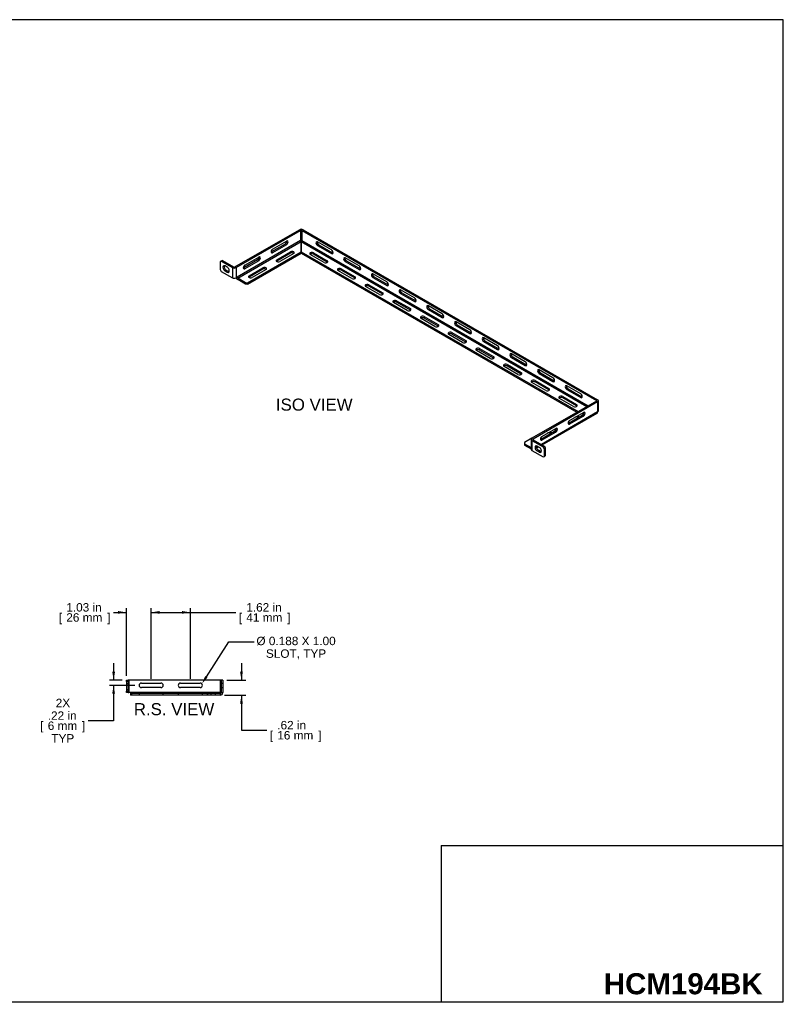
# Model space of a CAD drawing. Header units: inches. Extents: x 0 to 69.5, y 0 to 40.9.
# Tile 2 of 2: x 37.9 to 69.5, y 0 to 40.9. Entities that reach past the tile are written whole.
import ezdxf
from ezdxf import colors
from ezdxf.entities.mleader import LeaderData, LeaderLine
from ezdxf.enums import TextEntityAlignment as Align
from ezdxf.lldxf.tags import DXFTag
from ezdxf.math import Vec2, Vec3

# ---------------------------------------------------------------- set-up
doc = ezdxf.new("R2010")
doc.units = ezdxf.units.IN
doc.header["$MEASUREMENT"] = 0
doc.layers.add('COM57141-4', color=7, linetype='Continuous')
doc.layers.add('Default', color=7, linetype='Continuous')
doc.styles.add('SEACAD_Arial', font='arial.ttf')
tags = doc.linetypes.add('HIDDEN2', pattern=[0.1875, 0.125, -0.0625]).pattern_tags.tags
tags[6:7] = [DXFTag(74, 4), DXFTag(75, 0), DXFTag(340, '0'), DXFTag(46, 0.0), DXFTag(50, 0.0), DXFTag(44, 0.0), DXFTag(45, 0.0)]
tags[4:5] = [DXFTag(74, 4), DXFTag(75, 0), DXFTag(340, '0'), DXFTag(46, 0.0), DXFTag(50, 0.0), DXFTag(44, 0.0), DXFTag(45, 0.0)]
doc.dimstyles.new('WEB', dxfattribs={"dimtxt": 0.35, "dimasz": 0.35, "dimexe": 0.175, "dimexo": 0.175, "dimgap": 0.0875, "dimtad": 0, "dimtih": 1, "dimtoh": 1, "dimzin": 4, "dimdsep": 46, "dimtxsty": 'SEACAD_Arial', "dimblk1": '_SE_FILLED', "dimblk2": '_SE_FILLED', "dimsah": 1, "dimcen": 0.175, "dimadec": 0, "dimazin": 0, "dimtfac": 0.8, "dimtdec": 0, "dimtofl": 0, "dimtmove": 0, "dimatfit": 3, "dimfxl": 1, "dimtolj": 1, "dimtzin": 4, "dimarcsym": 0})

# ---------------------------------------------------------------- blocks, each defined once
blk = doc.blocks.new('SE2')
at = {"layer": 'COM57141-4', "color": 7, "linetype": 'Continuous'}
for p, q in [((42.294, 13.396), (42.294, 13.458)), ((42.294, 13.458), (42.366, 13.458)), ((42.294, 13.396), (42.294, 13.004)), ((42.366, 13.396), (42.294, 13.396)), ((42.402, 13.458), (42.366, 13.458)), ((42.366, 13.458), (42.366, 13.396)), ((42.366, 13.396), (42.366, 13.004)), ((46.186, 13.458), (42.402, 13.458)), ((42.402, 13.458), (42.402, 12.941)), ((42.919, 13.333), (43.732, 13.333)), ((43.732, 13.146), (42.919, 13.146)), ((44.544, 13.333), (45.357, 13.333)), ((45.357, 13.146), (44.544, 13.146)), ((46.294, 13.458), (46.186, 13.458)), ((46.186, 13.458), (46.186, 12.941)), ((46.294, 13.458), (46.294, 12.941)), ((42.294, 13.004), (42.366, 13.004)), ((42.294, 12.941), (42.294, 13.004)), ((42.366, 12.941), (42.294, 12.941)), ((42.366, 13.004), (42.366, 12.941)), ((42.366, 12.941), (42.402, 12.941)), ((42.465, 12.941), (42.402, 12.941)), ((46.185, 12.941), (42.465, 12.941)), ((42.465, 12.941), (42.465, 12.833)), ((46.185, 12.833), (42.465, 12.833)), ((46.186, 12.941), (46.185, 12.941)), ((46.185, 12.941), (46.185, 12.834)), ((46.186, 12.905), (46.185, 12.905)), ((46.185, 12.834), (46.185, 12.833)), ((46.186, 12.833), (46.185, 12.833)), ((46.186, 12.941), (46.294, 12.941)), ((46.187, 12.906), (46.186, 12.905)), ((46.186, 12.905), (46.186, 12.833)), ((46.19, 12.834), (46.186, 12.833)), ((46.187, 12.906), (46.19, 12.834))]:
    blk.add_line(p, q, dxfattribs=at)
at = {"layer": 'COM57141-4', "color": 7, "linetype": 'HIDDEN2'}
for p, q in [((42.294, 13.325), (42.366, 13.325)), ((46.222, 13.458), (46.222, 12.941)), ((46.222, 13.333), (46.294, 13.333)), ((46.222, 13.146), (46.294, 13.146)), ((42.294, 13.075), (42.366, 13.075)), ((46.185, 12.905), (42.465, 12.905)), ((42.527, 12.833), (42.527, 12.905)), ((42.825, 12.905), (42.825, 12.833)), ((43.825, 12.833), (43.825, 12.905)), ((44.45, 12.905), (44.45, 12.833)), ((45.45, 12.833), (45.45, 12.905)), ((45.668, 12.833), (45.668, 12.905)), ((45.669, 12.833), (45.669, 12.905)), ((45.794, 12.905), (45.794, 12.833)), ((45.982, 12.905), (45.982, 12.833)), ((46.185, 12.905), (46.185, 12.905)), ((46.185, 12.905), (46.185, 12.833)), ((46.187, 12.906), (46.19, 12.834))]:
    blk.add_line(p, q, dxfattribs=at)
at = {"layer": 'COM57141-4', "color": 7, "linetype": 'Continuous'}
for centre, radius, start, end in [((42.919, 13.24), 0.0938, 90, 270), ((43.732, 13.24), 0.0938, 270, 90), ((44.544, 13.24), 0.0938, 90, 270), ((45.357, 13.24), 0.0938, 270, 90), ((46.186, 12.941), 0.036, 271.951, 360), ((46.186, 12.941), 0.108, 271.951, 360)]:
    blk.add_arc(centre, radius, start, end, dxfattribs=at)
blk = doc.blocks.new('SE3')
at = {"layer": 'COM57141-4', "color": 7, "linetype": 'Continuous'}
for p, q in [((46.797, 30.613), (49.473, 32.158)), ((46.848, 30.583), (49.524, 32.128)), ((49.524, 32.128), (49.524, 31.706)), ((49.575, 32.128), (61.796, 25.072)), ((49.575, 32.128), (49.575, 31.706)), ((49.625, 32.158), (61.847, 25.101)), ((49.523, 31.706), (46.892, 30.187)), ((46.918, 30.143), (49.548, 31.662)), ((48.886, 31.564), (48.312, 31.232)), ((48.363, 31.356), (48.937, 31.688)), ((48.937, 31.534), (48.363, 31.203)), ((48.937, 31.534), (48.886, 31.564)), ((49.523, 31.706), (49.524, 31.706)), ((49.548, 31.662), (49.548, 31.239)), ((49.548, 31.662), (49.548, 31.662)), ((49.551, 31.662), (49.55, 31.662)), ((49.55, 31.662), (61.405, 24.817)), ((49.55, 31.239), (49.55, 31.662)), ((49.575, 31.706), (49.575, 31.706)), ((49.575, 31.706), (61.456, 24.846)), ((50.802, 31.318), (50.227, 31.649)), ((50.227, 31.496), (50.278, 31.526)), ((50.227, 31.496), (50.802, 31.164)), ((50.278, 31.526), (50.853, 31.194)), ((47.327, 29.957), (49.548, 31.239)), ((47.327, 29.898), (49.548, 31.181)), ((48.363, 31.203), (48.312, 31.232)), ((48.533, 30.908), (49.107, 31.24)), ((49.107, 31.181), (48.533, 30.849)), ((49.24, 31.163), (48.665, 30.832)), ((49.107, 31.24), (49.107, 31.181)), ((49.548, 31.181), (49.548, 31.239)), ((49.55, 31.239), (61.039, 24.606)), ((49.55, 31.181), (49.55, 31.239)), ((49.55, 31.181), (60.989, 24.576)), ((50.499, 30.793), (49.925, 31.125)), ((50.057, 31.202), (50.057, 31.143)), ((50.057, 31.202), (50.632, 30.87)), ((50.632, 30.811), (50.057, 31.143)), ((50.802, 31.164), (50.853, 31.194)), ((46.235, 30.849), (46.19, 30.824)), ((46.19, 30.824), (46.19, 30.504)), ((46.285, 30.879), (46.235, 30.849)), ((46.235, 30.849), (46.695, 30.583)), ((46.285, 30.879), (46.746, 30.613)), ((47.737, 30.9), (47.163, 30.569)), ((47.214, 30.692), (47.788, 31.024)), ((47.788, 30.871), (47.214, 30.539)), ((47.788, 30.871), (47.737, 30.9)), ((48.533, 30.908), (48.533, 30.849)), ((50.632, 30.87), (50.632, 30.811)), ((51.951, 30.654), (51.376, 30.986)), ((51.376, 30.833), (51.427, 30.862)), ((51.376, 30.833), (51.951, 30.501)), ((51.427, 30.862), (52.002, 30.53)), ((46.19, 30.504), (46.235, 30.427)), ((46.235, 30.427), (46.695, 30.161)), ((46.478, 30.6), (46.389, 30.651)), ((46.389, 30.447), (46.44, 30.476)), ((46.389, 30.447), (46.478, 30.396)), ((46.44, 30.476), (46.529, 30.425)), ((46.478, 30.396), (46.529, 30.425)), ((46.695, 30.583), (46.695, 30.161)), ((46.848, 30.583), (46.848, 30.161)), ((47.214, 30.539), (47.163, 30.569)), ((47.384, 30.245), (47.958, 30.576)), ((47.958, 30.518), (47.384, 30.186)), ((48.091, 30.5), (47.516, 30.168)), ((47.958, 30.576), (47.958, 30.518)), ((51.648, 30.13), (51.074, 30.462)), ((51.206, 30.538), (51.206, 30.479)), ((51.206, 30.538), (51.781, 30.206)), ((51.781, 30.148), (51.206, 30.479)), ((51.951, 30.501), (52.002, 30.53)), ((53.1, 29.991), (52.526, 30.322)), ((46.848, 30.161), (46.892, 30.187)), ((47.239, 29.957), (46.918, 30.143)), ((47.239, 29.898), (46.918, 30.084)), ((47.239, 29.898), (47.239, 29.957)), ((47.239, 29.957), (47.327, 29.957)), ((47.327, 29.898), (47.239, 29.898)), ((47.327, 29.957), (47.327, 29.898)), ((47.384, 30.245), (47.384, 30.186)), ((51.781, 30.206), (51.781, 30.148)), ((52.355, 29.875), (52.355, 29.816)), ((52.355, 29.875), (52.93, 29.543)), ((52.526, 30.169), (52.576, 30.199)), ((52.526, 30.169), (53.1, 29.838)), ((52.576, 30.199), (53.151, 29.867)), ((53.1, 29.838), (53.151, 29.867)), ((52.797, 29.467), (52.223, 29.798)), ((52.93, 29.484), (52.355, 29.816)), ((52.93, 29.543), (52.93, 29.484)), ((54.249, 29.327), (53.675, 29.659)), ((53.675, 29.506), (53.725, 29.535)), ((53.675, 29.506), (54.249, 29.174)), ((53.725, 29.535), (54.3, 29.204)), ((53.946, 28.803), (53.372, 29.135)), ((53.504, 29.211), (53.504, 29.153)), ((53.504, 29.211), (54.079, 28.88)), ((54.079, 28.821), (53.504, 29.153)), ((54.249, 29.174), (54.3, 29.204)), ((54.079, 28.88), (54.079, 28.821)), ((55.398, 28.664), (54.824, 28.996)), ((54.824, 28.843), (54.875, 28.872)), ((54.824, 28.843), (55.398, 28.511)), ((54.875, 28.872), (55.449, 28.54)), ((55.095, 28.14), (54.521, 28.471)), ((54.654, 28.548), (54.654, 28.489)), ((54.654, 28.548), (55.228, 28.216)), ((55.228, 28.157), (54.654, 28.489)), ((55.228, 28.216), (55.228, 28.157)), ((55.398, 28.511), (55.449, 28.54)), ((56.547, 28.001), (55.973, 28.332)), ((55.973, 28.179), (56.024, 28.209)), ((56.024, 28.209), (56.598, 27.877)), ((56.245, 27.476), (55.67, 27.808)), ((55.803, 27.885), (55.803, 27.826)), ((55.803, 27.885), (56.377, 27.553)), ((56.377, 27.494), (55.803, 27.826)), ((55.973, 28.179), (56.547, 27.847)), ((56.547, 27.847), (56.598, 27.877)), ((56.377, 27.553), (56.377, 27.494)), ((57.696, 27.337), (57.122, 27.669)), ((57.122, 27.516), (57.173, 27.545)), ((57.122, 27.516), (57.696, 27.184)), ((57.173, 27.545), (57.747, 27.213)), ((57.394, 26.813), (56.819, 27.145)), ((56.952, 27.221), (56.952, 27.162)), ((56.952, 27.221), (57.526, 26.889)), ((57.526, 26.831), (56.952, 27.162)), ((57.696, 27.184), (57.747, 27.213)), ((58.845, 26.674), (58.271, 27.005)), ((57.526, 26.889), (57.526, 26.831)), ((58.271, 26.852), (58.322, 26.882)), ((58.271, 26.852), (58.845, 26.521)), ((58.322, 26.882), (58.896, 26.55)), ((58.543, 26.15), (57.968, 26.481)), ((58.101, 26.558), (58.101, 26.499)), ((58.101, 26.558), (58.675, 26.226)), ((58.675, 26.167), (58.101, 26.499)), ((58.675, 26.226), (58.675, 26.167)), ((58.845, 26.521), (58.896, 26.55)), ((59.994, 26.01), (59.42, 26.342)), ((59.42, 26.189), (59.471, 26.218)), ((59.42, 26.189), (59.994, 25.857)), ((59.471, 26.218), (60.045, 25.887)), ((59.692, 25.486), (59.117, 25.818)), ((59.25, 25.894), (59.25, 25.836)), ((59.25, 25.894), (59.824, 25.563)), ((59.824, 25.504), (59.25, 25.836)), ((59.994, 25.857), (60.045, 25.887)), ((59.824, 25.563), (59.824, 25.504)), ((61.143, 25.347), (60.569, 25.679)), ((60.569, 25.526), (60.62, 25.555)), ((60.569, 25.526), (61.143, 25.194)), ((60.62, 25.555), (61.194, 25.223)), ((61.796, 25.043), (59.121, 23.498)), ((61.847, 25.013), (59.171, 23.468)), ((60.841, 24.823), (60.266, 25.154)), ((60.399, 25.231), (60.399, 25.172)), ((60.399, 25.231), (60.973, 24.899)), ((60.973, 24.84), (60.399, 25.172)), ((61.143, 25.194), (61.194, 25.223)), ((61.796, 25.072), (61.796, 25.043)), ((61.847, 25.013), (61.847, 24.591)), ((61.879, 24.635), (61.879, 25.057)), ((61.846, 24.591), (59.512, 23.243)), ((59.543, 23.224), (61.824, 24.541)), ((60.686, 24.241), (61.261, 24.573)), ((60.973, 24.899), (60.973, 24.84)), ((61.039, 24.605), (61.039, 24.606)), ((61.04, 24.606), (61.039, 24.606)), ((61.847, 24.591), (61.846, 24.591)), ((61.21, 24.449), (60.635, 24.117)), ((60.635, 24.117), (60.686, 24.088)), ((61.261, 24.419), (60.686, 24.088)), ((61.21, 24.449), (61.261, 24.419)), ((60.061, 23.785), (59.486, 23.454)), ((59.537, 23.577), (60.112, 23.909)), ((60.112, 23.756), (59.537, 23.424)), ((60.061, 23.785), (60.112, 23.756)), ((59.121, 23.498), (58.818, 23.323)), ((58.818, 23.323), (58.818, 23.272)), ((59.089, 23.454), (59.089, 23.032)), ((59.121, 23.41), (59.581, 23.144)), ((59.121, 23.41), (59.121, 22.988)), ((59.171, 23.468), (59.171, 23.439)), ((59.171, 23.439), (59.632, 23.173)), ((59.486, 23.454), (59.537, 23.424)), ((58.818, 23.272), (59.089, 23.116)), ((58.818, 23.272), (58.818, 23.213)), ((58.818, 23.213), (59.089, 23.057)), ((59.121, 22.988), (59.581, 22.722)), ((59.366, 23.159), (59.304, 23.123)), ((59.314, 23.092), (59.398, 23.141)), ((59.338, 23.175), (59.427, 23.124)), ((59.338, 22.971), (59.389, 23)), ((59.427, 22.92), (59.338, 22.971)), ((59.477, 22.949), (59.389, 23)), ((59.427, 22.92), (59.477, 22.949)), ((59.581, 23.144), (59.632, 23.173)), ((59.625, 23.067), (59.581, 23.144)), ((59.676, 23.097), (59.625, 23.067)), ((59.625, 23.067), (59.625, 22.747)), ((59.632, 23.173), (59.676, 23.097)), ((59.676, 23.097), (59.676, 22.776)), ((59.581, 22.722), (59.625, 22.747)), ((59.625, 22.747), (59.676, 22.776))]:
    blk.add_line(p, q, dxfattribs=at)
for centre, major_axis, start_param, end_param in [((49.549, 32.114), (-0.108, 0), 3.926991, 5.497787), ((49.549, 32.114), (-0.036, 0), 3.926991, 5.497787), ((48.886, 31.64), (-0.0469, -0.0812), 0.785398, 2.567518), ((48.937, 31.611), (-0.0469, -0.0812), 0.785398, 3.926991), ((49.548, 31.691), (-0.018, 0.0312), 0.785398, 2.322143), ((49.549, 31.691), (0.036, 0), 0.785398, 2.356194), ((49.55, 31.691), (-0.018, -0.0312), 0.819448, 2.356194), ((50.227, 31.573), (0.0469, -0.0812), 2.356194, 5.497787), ((50.278, 31.602), (0.0469, -0.0812), 3.715667, 5.497787), ((48.363, 31.279), (0.0469, 0.0812), 0.785398, 3.926991), ((48.312, 31.309), (0.0469, 0.0812), 3.715667, 3.926991), ((49.173, 31.202), (-0.0938, 0), 2.356194, 5.497787), ((49.173, 31.143), (-0.0937, 0), 3.715667, 5.497787), ((49.991, 31.163), (0.0937, 0), 0.785398, 3.926991), ((49.991, 31.105), (0.0938, 0), 0.785398, 2.567518), ((50.802, 31.241), (-0.0469, 0.0812), 2.356194, 5.497787), ((50.853, 31.27), (-0.0469, 0.0812), -3.926991, -3.715667), ((46.389, 30.549), (0.062, -0.108), 2.356194, 5.497787), ((46.44, 30.578), (0.062, -0.108), 3.561081, 5.497787), ((47.214, 30.616), (0.0469, 0.0812), 0.785398, 3.926991), ((47.737, 30.977), (-0.0469, -0.0812), 0.785398, 2.567518), ((47.788, 30.948), (-0.0469, -0.0812), 0.785398, 3.926991), ((48.599, 30.87), (0.0937, 0), 2.356194, 5.497787), ((48.599, 30.811), (0.0938, 0), -3.926991, -3.715667), ((50.566, 30.832), (-0.0938, 0), 0.785398, 3.926991), ((50.566, 30.773), (-0.0938, 0), 3.715667, 3.926991), ((51.376, 30.909), (0.0469, -0.0812), 2.356194, 5.497787), ((51.427, 30.939), (0.0469, -0.0812), 3.715667, 5.497787), ((46.478, 30.498), (-0.062, 0.108), 2.356194, 5.497787), ((46.529, 30.527), (-0.062, 0.108), 2.356194, 2.722104), ((46.772, 30.627), (-0.108, 0), 0.785398, 2.356194), ((46.772, 30.627), (-0.036, 0), 0.785398, 2.356194), ((47.163, 30.645), (0.0469, 0.0812), 3.715667, 3.926991), ((48.024, 30.538), (-0.0938, 0), 2.356194, 5.497787), ((48.024, 30.479), (-0.0938, 0), 3.715667, 5.497787), ((51.14, 30.5), (0.0938, 0), 0.785398, 3.926991), ((51.14, 30.441), (0.0937, 0), 0.785398, 2.567518), ((51.951, 30.578), (-0.0469, 0.0812), 2.356194, 5.497787), ((52.002, 30.607), (-0.0469, 0.0812), -3.926991, -3.715667), ((52.526, 30.246), (0.0469, -0.0812), 2.356194, 5.497787), ((52.576, 30.275), (0.0469, -0.0812), 3.715667, 5.497787), ((46.772, 30.205), (0.108, 0), 3.926991, 5.497787), ((46.918, 30.172), (-0.054, 0.0935), 1.332855, 2.356194), ((46.918, 30.172), (-0.018, 0.0312), 0.785398, 2.356194), ((47.45, 30.206), (0.0937, 0), 2.356194, 5.497787), ((47.45, 30.148), (0.0938, 0), -3.926991, -3.715667), ((51.715, 30.168), (-0.0938, 0), 0.785398, 3.926991), ((51.715, 30.109), (-0.0938, 0), 3.715667, 3.926991), ((52.289, 29.837), (0.0937, 0), 0.785398, 3.926991), ((53.1, 29.914), (-0.0469, 0.0812), 2.356194, 5.497787), ((53.151, 29.944), (-0.0469, 0.0812), -3.926991, -3.715667), ((52.289, 29.778), (0.0937, 0), 0.785398, 2.567518), ((52.864, 29.505), (-0.0938, 0), 0.785398, 3.926991), ((52.864, 29.446), (-0.0937, 0), 3.715667, 3.926991), ((53.675, 29.582), (0.0469, -0.0812), 2.356194, 5.497787), ((53.725, 29.612), (0.0469, -0.0812), 3.715667, 5.497787), ((53.438, 29.173), (0.0937, 0), 0.785398, 3.926991), ((53.438, 29.114), (0.0938, 0), 0.785398, 2.567518), ((54.249, 29.251), (-0.0469, 0.0812), 2.356194, 5.497787), ((54.3, 29.28), (-0.0469, 0.0812), -3.926991, -3.715667), ((54.013, 28.841), (-0.0938, 0), 0.785398, 3.926991), ((54.013, 28.783), (-0.0937, 0), 3.715667, 3.926991), ((54.824, 28.919), (0.0469, -0.0812), 2.356194, 5.497787), ((54.875, 28.948), (0.0469, -0.0812), 3.715667, 5.497787), ((55.398, 28.587), (-0.0469, 0.0812), 2.356194, 5.497787), ((54.587, 28.51), (0.0938, 0), 0.785398, 3.926991), ((54.587, 28.451), (0.0938, 0), 0.785398, 2.567518), ((55.162, 28.178), (-0.0937, 0), 0.785398, 3.926991), ((55.449, 28.617), (-0.0469, 0.0812), -3.926991, -3.715667), ((55.973, 28.256), (0.0469, -0.0812), 2.356194, 5.497787), ((56.024, 28.285), (0.0469, -0.0812), 3.715667, 5.497787), ((55.162, 28.119), (-0.0938, 0), 3.715667, 3.926991), ((55.736, 27.846), (0.0938, 0), 0.785398, 3.926991), ((55.736, 27.788), (0.0938, 0), 0.785398, 2.567518), ((56.547, 27.924), (-0.0469, 0.0812), 2.356194, 5.497787), ((56.598, 27.953), (-0.0469, 0.0812), -3.926991, -3.715667), ((56.311, 27.515), (-0.0938, 0), 0.785398, 3.926991), ((56.311, 27.456), (-0.0938, 0), 3.715667, 3.926991), ((57.122, 27.592), (0.0469, -0.0812), 2.356194, 5.497787), ((57.173, 27.622), (0.0469, -0.0812), 3.715667, 5.497787), ((56.885, 27.183), (0.0938, 0), 0.785398, 3.926991), ((56.885, 27.124), (0.0938, 0), 0.785398, 2.567518), ((57.696, 27.261), (-0.0469, 0.0812), 2.356194, 5.497787), ((57.747, 27.29), (-0.0469, 0.0812), -3.926991, -3.715667), ((58.271, 26.929), (0.0469, -0.0812), 2.356194, 5.497787), ((58.322, 26.958), (0.0469, -0.0812), 3.715667, 5.497787), ((57.46, 26.851), (-0.0938, 0), 0.785398, 3.926991), ((57.46, 26.792), (-0.0938, 0), 3.715667, 3.926991), ((58.034, 26.519), (0.0938, 0), 0.785398, 3.926991), ((58.845, 26.597), (-0.0469, 0.0812), 2.356194, 5.497787), ((58.034, 26.461), (0.0938, 0), 0.785398, 2.567518), ((58.609, 26.188), (-0.0938, 0), 0.785398, 3.926991), ((58.609, 26.129), (-0.0938, 0), 3.715667, 3.926991), ((58.896, 26.627), (-0.0469, 0.0812), -3.926991, -3.715667), ((59.42, 26.265), (0.0469, -0.0812), 2.356194, 5.497787), ((59.471, 26.295), (0.0469, -0.0812), 3.715667, 5.497787), ((59.183, 25.856), (0.0938, 0), 0.785398, 3.926991), ((59.183, 25.797), (0.0938, 0), 0.785398, 2.567518), ((59.994, 25.934), (-0.0469, 0.0812), 2.356194, 5.497787), ((60.045, 25.963), (-0.0469, 0.0812), -3.926991, -3.715667), ((59.758, 25.524), (-0.0938, 0), 0.785398, 3.926991), ((59.758, 25.466), (-0.0938, 0), 3.715667, 3.926991), ((60.569, 25.602), (0.0469, -0.0812), 2.356194, 5.497787), ((60.62, 25.631), (0.0469, -0.0812), 3.715667, 5.497787), ((61.143, 25.27), (-0.0469, 0.0812), 2.356194, 5.497787), ((60.332, 25.193), (0.0938, 0), 0.785398, 3.926991), ((60.332, 25.134), (0.0938, 0), 0.785398, 2.567518), ((61.194, 25.3), (-0.0469, 0.0812), -3.926991, -3.715667), ((61.771, 25.057), (-0.036, 0), 2.356194, 3.926991), ((61.771, 25.057), (-0.108, 0), 2.356194, 3.926991), ((60.907, 24.861), (-0.0938, 0), 0.785398, 3.926991), ((60.907, 24.802), (-0.0938, 0), 3.715667, 3.926991), ((61.21, 24.525), (-0.0469, -0.0812), 0.785398, 2.567518), ((61.261, 24.496), (-0.0469, -0.0812), 0.785398, 3.926991), ((61.77, 24.635), (-0.054, 0.0935), 3.141593, 3.926991), ((61.771, 24.635), (-0.108, 0), 2.356194, 3.141593), ((60.686, 24.164), (0.0469, 0.0812), 0.785398, 3.926991), ((60.635, 24.194), (0.0469, 0.0812), 3.715667, 3.926991), ((60.973, 24.33), (-0.0938, 0), 3.715667, 5.497787), ((60.973, 24.389), (-0.0938, 0), 2.356194, 4.161124), ((59.824, 23.667), (-0.0938, 0), 3.715667, 5.497787), ((59.824, 23.726), (-0.0938, 0), 2.356194, 4.161124), ((60.061, 23.862), (-0.0469, -0.0812), 0.785398, 2.567518), ((60.112, 23.833), (-0.0469, -0.0812), 0.785398, 3.926991), ((59.197, 23.454), (0.108, 0), 2.356194, 3.926991), ((59.197, 23.454), (0.036, 0), 2.356194, 3.926991), ((59.537, 23.501), (0.0469, 0.0812), 0.785398, 3.926991), ((59.486, 23.53), (0.0469, 0.0812), 3.715667, 3.926991), ((59.197, 23.032), (0.108, 0), 3.141593, 3.926991), ((59.338, 23.073), (0.062, -0.108), 2.356194, 5.497787), ((59.389, 23.102), (0.062, -0.108), 3.561081, 5.497787), ((59.427, 23.022), (-0.062, 0.108), 2.356194, 5.497787), ((59.477, 23.051), (-0.062, 0.108), 2.356194, 2.722104)]:
    blk.add_ellipse(centre, major_axis=major_axis, ratio=0.57735, start_param=start_param, end_param=end_param, dxfattribs=at)
blk = doc.blocks.new('DMBLK34')
at = {"layer": 'Default', "linetype": 'Continuous', "transparency": 16777216}
for points in [[(47.13, 13.808), (47.013, 13.808), (47.071, 13.458)], [(47.13, 12.483), (47.071, 12.833), (47.013, 12.483)]]:
    blk.add_hatch(color=7, dxfattribs=at).paths.add_polyline_path(points)
at = {"layer": 'Default', "color": 7, "linetype": 'Continuous', "transparency": 16777216}
for p, q in [((47.071, 14.158), (47.071, 13.458)), ((46.469, 13.458), (47.246, 13.458)), ((46.36, 12.833), (47.246, 12.833)), ((47.071, 12.833), (47.071, 11.379)), ((47.071, 11.379), (48.121, 11.379))]:
    blk.add_line(p, q, dxfattribs=at)
at = {"layer": 'Default', "color": 7, "linetype": 'Continuous', "transparency": 16777216, "style": 'SEACAD_Arial'}
for s, p in [('.62 in', (48.556, 11.764)), ('[', (48.244, 11.344)), ('16 mm', (48.556, 11.344)), (']', (50.253, 11.344))]:
    blk.add_text(s, height=0.35, dxfattribs=at).set_placement(p, align=Align.TOP_LEFT)
blk = doc.blocks.new('_SE_FILLED')
at = {"color": 0}
blk.add_line((0, 0), (-1, 0), dxfattribs=at)
blk.add_solid([(0, 0), (-1, -0.1665), (-1, 0.1665), (0, 0)], dxfattribs=at)
blk = doc.blocks.new('DMBLK47')
at = {"layer": 'Default', "linetype": 'Continuous', "transparency": 16777216}
for points in [[(41.944, 16.328), (41.944, 16.211), (42.294, 16.27)], [(43.675, 16.328), (43.325, 16.27), (43.675, 16.211)]]:
    blk.add_hatch(color=7, dxfattribs=at).paths.add_polyline_path(points)
at = {"layer": 'Default', "color": 7, "linetype": 'Continuous', "transparency": 16777216}
for p, q in [((42.294, 13.633), (42.294, 16.445)), ((43.325, 13.508), (43.325, 16.445)), ((41.759, 16.27), (42.294, 16.27)), ((43.325, 16.27), (44.025, 16.27))]:
    blk.add_line(p, q, dxfattribs=at)
at = {"layer": 'Default', "color": 7, "linetype": 'Continuous', "transparency": 16777216, "style": 'SEACAD_Arial'}
for s, p in [('1.03 in', (39.803, 16.655)), ('[', (39.491, 16.235)), ('26 mm', (39.803, 16.235)), (']', (41.5, 16.235))]:
    blk.add_text(s, height=0.35, dxfattribs=at).set_placement(p, align=Align.TOP_LEFT)
blk = doc.blocks.new('DMBLK48')
at = {"layer": 'Default', "linetype": 'Continuous', "transparency": 16777216}
for points in [[(43.675, 16.328), (43.325, 16.27), (43.675, 16.211)], [(44.6, 16.328), (44.6, 16.211), (44.95, 16.27)]]:
    blk.add_hatch(color=7, dxfattribs=at).paths.add_polyline_path(points)
at = {"layer": 'Default', "color": 7, "linetype": 'Continuous', "transparency": 16777216}
for p, q in [((43.325, 13.508), (43.325, 16.445)), ((44.95, 13.508), (44.95, 16.445)), ((43.325, 16.27), (46.837, 16.27))]:
    blk.add_line(p, q, dxfattribs=at)
at = {"layer": 'Default', "color": 7, "linetype": 'Continuous', "transparency": 16777216, "style": 'SEACAD_Arial'}
for s, p in [('1.62 in', (47.271, 16.655)), ('[', (46.959, 16.235)), ('41 mm', (47.271, 16.235)), (']', (48.968, 16.235))]:
    blk.add_text(s, height=0.35, dxfattribs=at).set_placement(p, align=Align.TOP_LEFT)
blk = doc.blocks.new('DMBLK49')
at = {"layer": 'Default', "linetype": 'Continuous', "transparency": 16777216}
for points in [[(41.708, 13.808), (41.767, 13.458), (41.825, 13.808)], [(41.708, 12.89), (41.825, 12.89), (41.767, 13.24)]]:
    blk.add_hatch(color=7, dxfattribs=at).paths.add_polyline_path(points)
at = {"layer": 'Default', "color": 7, "linetype": 'Continuous', "transparency": 16777216}
for p, q in [((41.767, 14.158), (41.767, 13.458)), ((42.119, 13.458), (41.592, 13.458)), ((42.65, 13.24), (41.592, 13.24)), ((41.767, 13.24), (41.767, 11.775)), ((41.767, 11.775), (40.717, 11.775))]:
    blk.add_line(p, q, dxfattribs=at)
at = {"layer": 'Default', "color": 7, "linetype": 'Continuous', "transparency": 16777216, "style": 'SEACAD_Arial'}
for s, p in [('2X', (39.365, 12.685)), ('.22 in', (39.034, 12.16)), ('[', (38.723, 11.74)), ('6 mm', (39.034, 11.74)), (']', (40.457, 11.74)), ('TYP', (39.183, 11.215))]:
    blk.add_text(s, height=0.35, dxfattribs=at).set_placement(p, align=Align.TOP_LEFT)
blk = doc.blocks.new('_DOT')
at = {"color": 0}
blk.add_line((0, 0), (-1, 0), dxfattribs=at)
at = {"color": 0, "const_width": 0.333}
blk.add_lwpolyline([(-0.1665, 0, 1), (0.1665, 0, 1)], format="xyb", close=True, dxfattribs=at)

msp = doc.modelspace()

# ---------------------------------------------------------------- linework, layer by layer
at = {"layer": 'Default', "color": 7, "linetype": 'Continuous'}
for p, q in [((69.55, 40.876), (0.113, 40.876)), ((69.55, 0.097), (69.55, 40.876)), ((55.362, 6.591), (69.55, 6.591)), ((55.362, 6.591), (55.362, 0.096)), ((0.113, 0.097), (69.55, 0.097))]:
    msp.add_line(p, q, dxfattribs=at)

# ---------------------------------------------------------------- block references
at = {"layer": 'Default'}
for name in ['SE3', 'SE2']:
    msp.add_blockref(name, (0, 0), dxfattribs=at)

# ---------------------------------------------------------------- texts
at = {"layer": 'Default', "color": 7, "linetype": 'Continuous', "style": 'SEACAD_Arial'}
for s, p in [('ISO VIEW', (48.499, 25.146)), ('R.S. VIEW', (42.604, 12.503))]:
    msp.add_text(s, height=0.5, dxfattribs=at).set_placement(p, align=Align.TOP_LEFT)

# ---------------------------------------------------------------- dimensions: what is measured, and where the dimension line sits
at = {"layer": 'Default', "color": 7, "linetype": 'Continuous'}
dim = msp.add_linear_dim(base=(43.325, 16.27), p1=(42.294, 13.458), p2=(43.325, 13.333), text='\\A1;<>', dimstyle='WEB', override={"dimpost": '\\X'}, dxfattribs=at)
dim.commit()
dim.dimension.update_dxf_attribs({"geometry": 'DMBLK47', "text_midpoint": (41.759, 16.27), "dimtype": 160})
for base, p1, p2, angle, text, override, picture, middle, dimtype in [((43.325277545, 16.269634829), (43.325277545, 13.333481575), (44.950277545, 13.333481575), 0, '\\A1;<>', {"dimpost": '\\X'}, 'DMBLK48', (46.836769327, 16.269634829), 161), ((41.767, 13.24), (42.294, 13.458), (42.825, 13.24), 90, '\\A1;2X\\P<>\\PTYP', {"dimpost": '\\X', "dimtmove": 1}, 'DMBLK49', (40.717, 11.775), 160), ((47.071389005, 12.833481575), (46.294027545, 13.458481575), (46.185027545, 12.833481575), 90, '\\A1;<>', {"dimpost": '\\X', "dimtmove": 1}, 'DMBLK34', (48.121388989, 11.379213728), 160)]:
    dim = msp.add_linear_dim(base=base, p1=p1, p2=p2, angle=angle, text=text, dimstyle='WEB', override=override, dxfattribs=at)
    dim.commit()
    dim.dimension.update_dxf_attribs({"geometry": picture, "text_midpoint": middle, "dimtype": dimtype})

# ---------------------------------------------------------------- leaders
ml = msp.add_multileader_mtext('Standard', dxfattribs=at)
ml.set_content('{\\pxsm0.9;\\fArial|b0||i0||c0|p34;\\W1.;%%c 0.188 X 1.00\\PSLOT, TYP\\P}', color=7)
ml.set_leader_properties()
ml.build(insert=Vec2(0, 0))
ml.multileader.update_dxf_attribs({"dogleg_length": 1.05, "arrow_head_size": 0.35})
ctx = ml.context
ctx.base_point, ctx.char_height, ctx.arrow_head_size, ctx.landing_gap_size = Vec3(47.624, 14.965), 0.35, 0.35, 0.122
ctx.text_align_type = 1
notes = []
notes.append((ctx, [(0, (1, 1, 0), (46.541, 15.05), (1, 0), 1.05, [(0, [(45.426, 13.302)], 0, [])])]))
ctx.mtext.insert, ctx.mtext.alignment = Vec3(49.335, 15.26), 2
ml = msp.add_multileader_mtext('Standard', dxfattribs=at)
ml.set_content('{\\pxsm0.9;\\fArial|b1||i0||c0|p34;\\W1.;HCM194BK\\P}', color=7)
ml.set_leader_properties()
ml.set_arrow_properties(name='DOT')
ml.build(insert=Vec2(0, 0))
ml.multileader.update_dxf_attribs({"leader_type": 0, "dogleg_length": 0, "arrow_head_size": 0.875})
ctx = ml.context
ctx.base_point, ctx.char_height, ctx.arrow_head_size, ctx.landing_gap_size = Vec3(62.014, 0.846), 0.875, 0.875, 0.306
notes.append((ctx, [(0, (0, 0, 0), (0, 0), (1, 0), 1, [])]))
ctx.mtext.insert = Vec3(62.104, 1.291)
for ctx, leaders in notes:
    for number, flags, end, landing, length, lines in leaders:
        leader = LeaderData()
        leader.index, (leader.has_last_leader_line, leader.has_dogleg_vector, leader.attachment_direction) = number, flags
        leader.last_leader_point, leader.dogleg_vector, leader.dogleg_length = Vec3(end), Vec3(landing), length
        for number, points, colour, breaks in lines:
            line = LeaderLine()
            line.index, line.vertices, line.color, line.breaks = number, Vec3.list(points), colors.encode_raw_color(colour), breaks
            leader.lines.append(line)
        ctx.leaders.append(leader)

doc.saveas('drawing.dxf')
